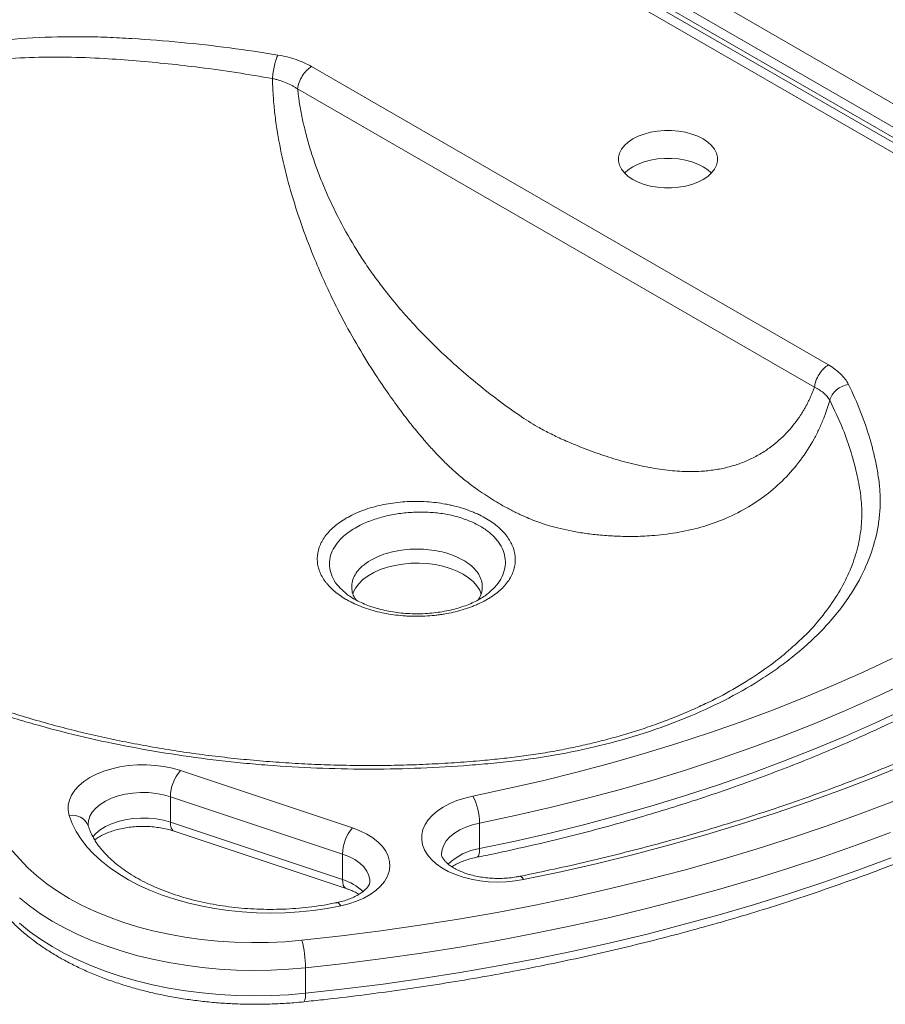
# Model space of a CAD drawing. Header units: millimetres. Extents: x 0 to 415, y 0 to 292.
# Tile 5 of 14: x 83 to 126, y 207 to 257. Entities that reach past the tile are written whole.
import ezdxf

# ---------------------------------------------------------------- set-up
doc = ezdxf.new("R2010")
doc.units = ezdxf.units.MM
doc.layers.add('SLD-0', color=179, linetype='Continuous')

msp = doc.modelspace()

# ---------------------------------------------------------------- linework, layer by layer
at = {"layer": 'SLD-0', "color": 179, "linetype": 'Continuous', "lineweight": 18}
for p, q in [((153.791, 236.763), (91.663, 272.628)), ((90.4, 272.181), (153.015, 236.034)), ((90.027, 271.614), (152.695, 235.437)), ((152.741, 235.673), (90.126, 271.82)), ((152.745, 234.889), (89.428, 271.441)), ((97.221, 254.397), (123.22, 239.388)), ((122.519, 238.265), (96.519, 253.275)), ((114.972, 251.178), (114.619, 251.149)), ((115.329, 251.178), (114.972, 251.178)), ((115.682, 251.149), (115.329, 251.178)), ((113.383, 250.759), (113.149, 250.603)), ((113.653, 250.894), (113.383, 250.759)), ((113.953, 251.005), (113.653, 250.894)), ((114.277, 251.091), (113.953, 251.005)), ((114.619, 251.149), (114.277, 251.091)), ((116.024, 251.091), (115.682, 251.149)), ((116.349, 251.005), (116.024, 251.091)), ((116.649, 250.894), (116.349, 251.005)), ((116.919, 250.759), (116.649, 250.894)), ((117.152, 250.603), (116.919, 250.759)), ((112.808, 250.243), (112.708, 250.045)), ((112.957, 250.43), (112.808, 250.243)), ((113.149, 250.603), (112.957, 250.43)), ((117.345, 250.43), (117.152, 250.603)), ((117.493, 250.243), (117.345, 250.43)), ((117.594, 250.045), (117.493, 250.243)), ((112.708, 250.045), (112.657, 249.841)), ((112.657, 249.841), (112.657, 249.636)), ((114.277, 249.691), (113.953, 249.605)), ((114.619, 249.749), (114.277, 249.691)), ((114.972, 249.778), (114.619, 249.749)), ((115.329, 249.778), (114.972, 249.778)), ((115.682, 249.749), (115.329, 249.778)), ((116.024, 249.691), (115.682, 249.749)), ((116.349, 249.605), (116.024, 249.691)), ((117.644, 249.841), (117.594, 250.045)), ((117.644, 249.636), (117.644, 249.841)), ((112.657, 249.636), (112.708, 249.432)), ((112.708, 249.432), (112.808, 249.234)), ((112.808, 249.234), (112.957, 249.047)), ((113.149, 249.204), (112.964, 249.039)), ((113.383, 249.359), (113.149, 249.204)), ((113.653, 249.494), (113.383, 249.359)), ((113.953, 249.605), (113.653, 249.494)), ((116.649, 249.494), (116.349, 249.605)), ((116.919, 249.359), (116.649, 249.494)), ((117.152, 249.204), (116.919, 249.359)), ((117.337, 249.039), (117.152, 249.204)), ((117.345, 249.047), (117.493, 249.234)), ((117.493, 249.234), (117.594, 249.432)), ((117.594, 249.432), (117.644, 249.636)), ((112.957, 249.047), (113.149, 248.874)), ((113.149, 248.874), (113.383, 248.718)), ((113.383, 248.718), (113.653, 248.583)), ((116.649, 248.583), (116.919, 248.718)), ((116.919, 248.718), (117.152, 248.874)), ((117.152, 248.874), (117.345, 249.047)), ((113.653, 248.583), (113.953, 248.472)), ((113.953, 248.472), (114.277, 248.386)), ((114.277, 248.386), (114.619, 248.328)), ((114.619, 248.328), (114.972, 248.299)), ((114.972, 248.299), (115.329, 248.299)), ((115.329, 248.299), (115.682, 248.328)), ((115.682, 248.328), (116.024, 248.386)), ((116.024, 248.386), (116.349, 248.472)), ((116.349, 248.472), (116.649, 248.583)), ((101.807, 229.369), (101.411, 229.303)), ((102.215, 229.406), (101.807, 229.369)), ((102.627, 229.414), (102.215, 229.406)), ((103.038, 229.392), (102.627, 229.414)), ((103.441, 229.34), (103.038, 229.392)), ((100.351, 228.941), (100.059, 228.772)), ((100.677, 229.087), (100.351, 228.941)), ((101.032, 229.208), (100.677, 229.087)), ((101.411, 229.303), (101.032, 229.208)), ((103.829, 229.259), (103.441, 229.34)), ((104.196, 229.151), (103.829, 229.259)), ((104.538, 229.017), (104.196, 229.151)), ((104.847, 228.859), (104.538, 229.017)), ((99.596, 228.379), (99.432, 228.161)), ((99.806, 228.584), (99.596, 228.379)), ((100.059, 228.772), (99.806, 228.584)), ((105.12, 228.681), (104.847, 228.859)), ((105.352, 228.484), (105.12, 228.681)), ((105.539, 228.271), (105.352, 228.484)), ((99.317, 227.932), (99.29, 227.854)), ((99.432, 228.161), (99.317, 227.932)), ((105.679, 228.047), (105.539, 228.271)), ((105.758, 227.854), (105.679, 228.047)), ((124.966, 223.933), (126.42, 224.617)), ((123.479, 223.273), (124.966, 223.933)), ((121.962, 222.637), (123.479, 223.273)), ((127.062, 223.358), (125.586, 222.664)), ((120.414, 222.025), (121.962, 222.637)), ((125.586, 222.664), (124.078, 221.994)), ((118.838, 221.439), (120.414, 222.025)), ((124.078, 221.994), (122.538, 221.349)), ((125.586, 221.381), (127.062, 222.075)), ((117.234, 220.878), (118.838, 221.439)), ((122.538, 221.349), (120.967, 220.728)), ((124.078, 220.711), (125.586, 221.381)), ((115.603, 220.343), (117.234, 220.878)), ((120.967, 220.728), (119.368, 220.133)), ((122.538, 220.066), (124.078, 220.711)), ((113.948, 219.834), (115.603, 220.343)), ((119.368, 220.133), (117.74, 219.563)), ((120.967, 219.445), (122.538, 220.066)), ((112.269, 219.352), (113.948, 219.834)), ((117.74, 219.563), (116.086, 219.02)), ((86.768, 218.948), (87.164, 219.07)), ((87.164, 219.07), (87.582, 219.164)), ((87.582, 219.164), (88.017, 219.229)), ((88.017, 219.229), (88.461, 219.263)), ((88.461, 219.263), (88.91, 219.267)), ((88.91, 219.267), (89.357, 219.239)), ((89.357, 219.239), (89.794, 219.181)), ((89.794, 219.181), (90.217, 219.094)), ((90.217, 219.094), (90.618, 218.978)), ((90.618, 218.978), (99.278, 216.091)), ((110.567, 218.897), (112.269, 219.352)), ((116.086, 219.02), (114.406, 218.504)), ((119.368, 218.85), (120.967, 219.445)), ((127.217, 219.332), (125.59, 218.67)), ((85.769, 218.432), (86.066, 218.626)), ((86.066, 218.626), (86.4, 218.799)), ((86.4, 218.799), (86.768, 218.948)), ((107.101, 218.069), (108.844, 218.469)), ((108.844, 218.469), (110.567, 218.897)), ((114.406, 218.504), (112.702, 218.015)), ((117.74, 218.28), (119.368, 218.85)), ((125.59, 218.67), (123.934, 218.033)), ((85.147, 217.746), (85.307, 217.989)), ((85.307, 217.989), (85.515, 218.218)), ((85.515, 218.218), (85.769, 218.432)), ((105.34, 217.698), (107.101, 218.069)), ((112.702, 218.015), (110.975, 217.553)), ((116.086, 217.737), (117.74, 218.28)), ((123.934, 218.033), (122.249, 217.421)), ((84.983, 217.238), (85.039, 217.495)), ((85.039, 217.495), (85.147, 217.746)), ((98.778, 214.775), (90.118, 217.661)), ((90.118, 216.378), (90.118, 217.661)), ((104.172, 217.319), (104.535, 217.471)), ((104.535, 217.471), (104.926, 217.598)), ((104.926, 217.598), (105.34, 217.698)), ((110.975, 217.553), (109.226, 217.119)), ((114.406, 217.221), (116.086, 217.737)), ((84.981, 216.979), (84.983, 217.238)), ((85.032, 216.721), (84.981, 216.979)), ((103.549, 216.948), (103.841, 217.144)), ((103.841, 217.144), (104.172, 217.319)), ((109.226, 217.119), (107.458, 216.713)), ((112.702, 216.732), (114.406, 217.221)), ((122.249, 217.421), (120.537, 216.835)), ((124.824, 216.794), (126.515, 217.437)), ((85.181, 216.316), (85.032, 216.721)), ((102.933, 216.261), (103.091, 216.503)), ((103.091, 216.503), (103.298, 216.733)), ((103.298, 216.733), (103.549, 216.948)), ((107.458, 216.713), (105.67, 216.336)), ((110.975, 216.27), (112.702, 216.732)), ((120.537, 216.835), (118.799, 216.276)), ((123.105, 216.177), (124.824, 216.794)), ((85.379, 215.917), (85.181, 216.316)), ((90.118, 216.378), (98.778, 213.492)), ((99.278, 216.091), (99.653, 215.949)), ((102.766, 215.753), (102.824, 216.01)), ((102.824, 216.01), (102.933, 216.261)), ((105.67, 215.053), (105.67, 216.336)), ((109.226, 215.836), (110.975, 216.27)), ((118.799, 216.276), (117.036, 215.744)), ((121.359, 215.587), (123.105, 216.177)), ((85.624, 215.527), (85.379, 215.917)), ((85.916, 215.148), (85.624, 215.527)), ((90.302, 215.93), (98.962, 213.043)), ((99.653, 215.949), (99.995, 215.781)), ((99.995, 215.781), (100.301, 215.591)), ((100.301, 215.591), (100.565, 215.382)), ((102.761, 215.494), (102.766, 215.753)), ((102.807, 215.236), (102.761, 215.494)), ((107.458, 215.43), (109.226, 215.836)), ((117.036, 215.744), (115.249, 215.238)), ((119.586, 215.022), (121.359, 215.587)), ((126.338, 215.857), (124.66, 215.235)), ((81.674, 215.47), (82.536, 214.521)), ((86.253, 214.782), (85.916, 215.148)), ((100.565, 215.382), (100.784, 215.156)), ((100.784, 215.156), (100.955, 214.916)), ((102.905, 214.984), (102.807, 215.236)), ((105.67, 215.053), (107.458, 215.43)), ((115.249, 215.238), (113.439, 214.76)), ((117.789, 214.485), (119.586, 215.022)), ((124.66, 215.235), (122.956, 214.637)), ((82.536, 214.521), (82.945, 214.091)), ((86.633, 214.43), (86.253, 214.782)), ((98.778, 213.492), (98.778, 214.775)), ((100.955, 214.916), (101.075, 214.667)), ((101.075, 214.667), (101.143, 214.41)), ((103.053, 214.739), (102.905, 214.984)), ((103.25, 214.507), (103.053, 214.739)), ((103.492, 214.288), (103.25, 214.507)), ((113.439, 214.76), (111.608, 214.31)), ((122.956, 214.637), (121.225, 214.064)), ((124.702, 213.967), (126.382, 214.591)), ((82.945, 214.091), (83.4, 213.677)), ((87.056, 214.094), (86.633, 214.43)), ((87.517, 213.777), (87.056, 214.094)), ((101.158, 214.151), (101.119, 213.893)), ((101.143, 214.41), (101.158, 214.151)), ((103.776, 214.088), (103.492, 214.288)), ((104.098, 213.908), (103.776, 214.088)), ((111.608, 214.31), (109.757, 213.888)), ((115.968, 213.975), (117.789, 214.485)), ((121.225, 214.064), (119.47, 213.517)), ((83.4, 213.677), (83.9, 213.28)), ((88.016, 213.478), (87.517, 213.777)), ((101.027, 213.64), (100.883, 213.394)), ((101.119, 213.893), (101.027, 213.64)), ((104.454, 213.751), (104.098, 213.908)), ((104.84, 213.619), (104.454, 213.751)), ((105.25, 213.513), (104.84, 213.619)), ((105.678, 213.436), (105.25, 213.513)), ((109.757, 213.888), (107.888, 213.494)), ((114.124, 213.493), (115.968, 213.975)), ((119.47, 213.517), (117.691, 212.996)), ((122.995, 213.367), (124.702, 213.967)), ((83.9, 213.28), (84.443, 212.903)), ((88.55, 213.201), (88.016, 213.478)), ((89.116, 212.945), (88.55, 213.201)), ((100.69, 213.16), (100.45, 212.941)), ((100.883, 213.394), (100.69, 213.16)), ((106.118, 213.388), (105.678, 213.436)), ((106.566, 213.369), (106.118, 213.388)), ((107.014, 213.381), (106.566, 213.369)), ((107.457, 213.423), (107.014, 213.381)), ((107.888, 213.494), (107.457, 213.423)), ((110.375, 212.612), (112.259, 213.038)), ((112.259, 213.038), (114.124, 213.493)), ((121.262, 212.793), (122.995, 213.367)), ((83.031, 212.169), (82.524, 212.577)), ((84.443, 212.903), (85.026, 212.546)), ((85.026, 212.546), (85.648, 212.212)), ((89.712, 212.713), (89.116, 212.945)), ((90.334, 212.506), (89.712, 212.713)), ((99.843, 212.561), (99.485, 212.404)), ((100.166, 212.741), (99.843, 212.561)), ((100.45, 212.941), (100.166, 212.741)), ((108.472, 212.214), (110.375, 212.612)), ((117.691, 212.996), (115.89, 212.501)), ((119.505, 212.245), (121.262, 212.793)), ((83.58, 211.779), (83.031, 212.169)), ((85.648, 212.212), (86.306, 211.902)), ((90.979, 212.324), (90.334, 212.506)), ((91.646, 212.169), (90.979, 212.324)), ((92.329, 212.041), (91.646, 212.169)), ((93.026, 211.941), (92.329, 212.041)), ((98.003, 212.042), (97.306, 211.941)), ((98.686, 212.17), (98.003, 212.042)), ((99.098, 212.274), (98.686, 212.17)), ((99.485, 212.404), (99.098, 212.274)), ((106.551, 211.845), (108.472, 212.214)), ((114.068, 212.033), (112.225, 211.591)), ((115.89, 212.501), (114.068, 212.033)), ((117.723, 211.722), (119.505, 212.245)), ((84.169, 211.409), (83.58, 211.779)), ((86.306, 211.902), (86.996, 211.616)), ((86.996, 211.616), (87.717, 211.356)), ((93.734, 211.869), (93.026, 211.941)), ((94.448, 211.825), (93.734, 211.869)), ((95.166, 211.811), (94.448, 211.825)), ((95.884, 211.826), (95.166, 211.811)), ((96.598, 211.869), (95.884, 211.826)), ((97.306, 211.941), (96.598, 211.869)), ((104.615, 211.505), (106.551, 211.845)), ((112.225, 211.591), (110.364, 211.177)), ((115.92, 211.226), (117.723, 211.722)), ((82.524, 211.294), (83.031, 210.886)), ((84.795, 211.061), (84.169, 211.409)), ((85.458, 210.735), (84.795, 211.061)), ((87.717, 211.356), (88.465, 211.124)), ((88.465, 211.124), (89.238, 210.919)), ((100.699, 210.914), (102.663, 211.195)), ((102.663, 211.195), (104.615, 211.505)), ((110.364, 211.177), (108.486, 210.79)), ((114.095, 210.756), (115.92, 211.226)), ((83.031, 210.886), (83.58, 210.496)), ((86.153, 210.433), (85.458, 210.735)), ((89.238, 210.919), (90.031, 210.744)), ((90.031, 210.744), (90.842, 210.598)), ((90.842, 210.598), (91.668, 210.482)), ((96.735, 210.441), (98.722, 210.662)), ((98.722, 210.662), (100.699, 210.914)), ((108.486, 210.79), (106.59, 210.43)), ((112.25, 210.314), (114.095, 210.756)), ((83.58, 210.496), (84.169, 210.126)), ((84.169, 210.126), (84.795, 209.778)), ((86.879, 210.156), (86.153, 210.433)), ((87.633, 209.906), (86.879, 210.156)), ((91.668, 210.482), (92.505, 210.397)), ((92.505, 210.397), (93.349, 210.343)), ((93.349, 210.343), (94.198, 210.321)), ((94.198, 210.321), (95.047, 210.329)), ((95.047, 210.329), (95.894, 210.369)), ((95.894, 210.369), (96.735, 210.441)), ((104.68, 210.099), (102.756, 209.796)), ((106.59, 210.43), (104.68, 210.099)), ((110.386, 209.898), (112.25, 210.314)), ((84.795, 209.778), (85.458, 209.452)), ((88.412, 209.682), (87.633, 209.906)), ((89.213, 209.486), (88.412, 209.682)), ((102.756, 209.796), (100.819, 209.52)), ((108.504, 209.51), (110.386, 209.898)), ((85.458, 209.452), (86.153, 209.15)), ((86.153, 209.15), (86.879, 208.873)), ((90.033, 209.318), (89.213, 209.486)), ((90.87, 209.18), (90.033, 209.318)), ((91.719, 209.071), (90.87, 209.18)), ((92.579, 208.992), (91.719, 209.071)), ((96.912, 209.056), (96.051, 208.982)), ((98.87, 209.274), (96.912, 209.056)), ((96.912, 207.773), (96.912, 209.056)), ((100.819, 209.52), (98.87, 209.274)), ((104.693, 208.818), (106.606, 209.15)), ((106.606, 209.15), (108.504, 209.51)), ((86.879, 208.873), (87.633, 208.623)), ((87.633, 208.623), (88.412, 208.399)), ((93.445, 208.944), (92.579, 208.992)), ((94.314, 208.926), (93.445, 208.944)), ((95.184, 208.939), (94.314, 208.926)), ((96.051, 208.982), (95.184, 208.939)), ((102.765, 208.514), (104.693, 208.818)), ((88.412, 208.399), (89.213, 208.203)), ((89.213, 208.203), (90.033, 208.035)), ((98.874, 207.991), (100.825, 208.238)), ((100.825, 208.238), (102.765, 208.514)), ((90.033, 208.035), (90.87, 207.897)), ((90.87, 207.897), (91.719, 207.788)), ((91.719, 207.788), (92.579, 207.709)), ((92.579, 207.709), (93.445, 207.661)), ((93.445, 207.661), (94.314, 207.643)), ((94.314, 207.643), (95.184, 207.656)), ((95.184, 207.656), (96.051, 207.699)), ((96.051, 207.699), (96.912, 207.773)), ((96.912, 207.773), (98.874, 207.991))]:
    msp.add_line(p, q, dxfattribs=at)
at = {"layer": 'SLD-0', "color": 8, "linetype": 'Continuous', "lineweight": 18}
for p, q in [((87.154, 217.587), (86.85, 217.445)), ((87.489, 217.703), (87.154, 217.587)), ((87.85, 217.791), (87.489, 217.703)), ((88.228, 217.848), (87.85, 217.791)), ((88.617, 217.874), (88.228, 217.848)), ((89.008, 217.867), (88.617, 217.874)), ((89.394, 217.829), (89.008, 217.867)), ((89.766, 217.76), (89.394, 217.829)), ((90.118, 217.661), (89.766, 217.76)), ((86.361, 217.093), (86.186, 216.891)), ((86.584, 217.279), (86.361, 217.093)), ((86.85, 217.445), (86.584, 217.279)), ((86.062, 216.677), (85.992, 216.455)), ((86.186, 216.891), (86.062, 216.677)), ((87.489, 216.42), (87.85, 216.507)), ((87.85, 216.507), (88.228, 216.565)), ((88.228, 216.565), (88.617, 216.59)), ((88.617, 216.59), (89.008, 216.584)), ((89.008, 216.584), (89.394, 216.546)), ((89.394, 216.546), (89.766, 216.477)), ((85.992, 216.455), (85.975, 216.277)), ((86.361, 215.81), (86.584, 215.996)), ((86.584, 215.996), (86.85, 216.162)), ((86.85, 216.162), (87.154, 216.304)), ((87.154, 216.304), (87.489, 216.42)), ((89.766, 216.477), (90.118, 216.378)), ((90.118, 216.378), (90.128, 216.229)), ((90.128, 216.229), (90.156, 216.104)), ((90.156, 216.104), (90.202, 216.009)), ((90.202, 216.009), (90.264, 215.947)), ((104.674, 215.99), (104.406, 215.826)), ((104.978, 216.131), (104.674, 215.99)), ((105.312, 216.247), (104.978, 216.131)), ((105.67, 216.336), (105.312, 216.247)), ((86.213, 215.645), (86.361, 215.81)), ((90.264, 215.947), (90.302, 215.93)), ((104.18, 215.643), (103.999, 215.444)), ((104.406, 215.826), (104.18, 215.643)), ((103.785, 215.012), (103.757, 214.787)), ((103.866, 215.232), (103.785, 215.012)), ((103.999, 215.444), (103.866, 215.232)), ((105.664, 214.904), (105.67, 215.053)), ((99.102, 214.648), (98.778, 214.775)), ((99.392, 214.497), (99.102, 214.648)), ((103.757, 214.787), (103.757, 214.777)), ((105.538, 214.618), (105.573, 214.635)), ((105.573, 214.635), (105.615, 214.691)), ((105.615, 214.691), (105.645, 214.782)), ((105.645, 214.782), (105.664, 214.904)), ((99.642, 214.323), (99.392, 214.497)), ((99.847, 214.131), (99.642, 214.323)), ((100.003, 213.923), (99.847, 214.131)), ((100.106, 213.706), (100.003, 213.923)), ((100.155, 213.481), (100.106, 213.706)), ((107.69, 213.658), (107.704, 213.659)), ((107.704, 213.659), (107.761, 213.64)), ((107.761, 213.64), (107.823, 213.585)), ((107.823, 213.585), (107.888, 213.494)), ((98.778, 213.492), (98.788, 213.342)), ((98.788, 213.342), (98.816, 213.217)), ((98.816, 213.217), (98.863, 213.122)), ((98.863, 213.122), (98.925, 213.061)), ((98.925, 213.061), (98.961, 213.043)), ((100.159, 213.395), (100.155, 213.481)), ((98.48, 212.332), (98.496, 212.334)), ((98.496, 212.334), (98.555, 212.316)), ((98.555, 212.316), (98.619, 212.261)), ((98.619, 212.261), (98.686, 212.17))]:
    msp.add_line(p, q, dxfattribs=at)
at = {"layer": 'SLD-0', "color": 179, "linetype": 'Continuous', "lineweight": 18}
for centre, radius, start, end in [((92.192, 217.627), 2.074, 139.3605, 179.0461), ((102.644, 216.323), 3.026, 0.255, 27.0193), ((100.852, 214.74), 2.074, 139.3605, 179.0461), ((91.388, 209.054), 5.524, 0.0163, 14.5348)]:
    msp.add_arc(centre, radius, start, end, dxfattribs=at)
at = {"layer": 'SLD-0', "color": 8, "linetype": 'Continuous', "lineweight": 18}
for centre, radius, start, end in [((85.182, 215.86), 0.874, 22.7473, 99.8843), ((106.106, 212.188), 2.898, 98.6534, 134.0103), ((98.047, 211.061), 2.538, 46.1328, 73.2586), ((96.281, 207.662), 0.641, 330.4655, 9.9436)]:
    msp.add_arc(centre, radius, start, end, dxfattribs=at)
at = {"layer": 'SLD-0', "color": 179, "linetype": 'Continuous', "lineweight": 18}
for points, knots in [([(89.157, 271.587), (88.86, 271.503), (87.998, 271.258), (86.588, 270.835), (84.934, 270.31), (83.303, 269.762), (81.694, 269.192), (80.109, 268.599), (78.548, 267.984), (77.014, 267.348), (75.505, 266.69), (74.025, 266.011), (72.572, 265.311), (71.149, 264.592), (69.755, 263.852), (68.392, 263.093), (67.061, 262.314), (65.762, 261.517), (64.496, 260.702), (63.263, 259.869), (62.066, 259.019), (60.903, 258.152), (59.777, 257.269), (58.687, 256.37), (57.634, 255.455), (56.62, 254.526), (55.644, 253.582), (54.707, 252.625), (53.809, 251.655), (52.952, 250.672), (52.136, 249.677), (51.361, 248.67), (50.628, 247.653), (49.938, 246.626), (49.289, 245.589), (48.684, 244.544), (48.122, 243.49), (47.604, 242.429), (47.13, 241.361), (46.701, 240.286), (46.369, 239.361), (46.188, 238.794), (46.123, 238.588)], [0, 0, 0, 0, 0.013485, 0.039084, 0.064685, 0.090287, 0.115892, 0.141499, 0.167109, 0.19272, 0.218334, 0.24395, 0.269568, 0.295188, 0.320809, 0.346433, 0.372058, 0.397684, 0.423311, 0.448938, 0.474565, 0.500192, 0.525817, 0.55144, 0.57706, 0.602676, 0.628286, 0.653891, 0.679488, 0.705075, 0.730653, 0.756219, 0.781771, 0.807308, 0.832828, 0.858331, 0.883814, 0.909277, 0.934719, 0.96014, 0.985538, 1, 1, 1, 1]), ([(124.227, 238.409), (124.684, 237.491), (125.047, 236.565), (125.453, 235.163), (125.564, 234.694), (125.674, 234.105), (125.695, 233.987), (125.733, 233.751), (125.751, 233.633), (125.796, 233.278), (125.815, 233.04), (125.826, 232.682), (125.827, 232.562), (125.824, 232.322), (125.819, 232.202), (125.797, 231.843), (125.77, 231.605), (125.66, 230.894), (125.542, 230.425), (125.223, 229.496), (125.021, 229.036), (124.654, 228.354), (124.521, 228.127), (124.232, 227.677), (124.078, 227.455), (123.587, 226.798), (123.221, 226.373), (122.415, 225.549), (121.974, 225.149), (121.256, 224.568), (121.007, 224.378), (120.62, 224.097), (120.488, 224.005), (120.22, 223.821), (120.084, 223.731), (119.396, 223.284), (118.816, 222.947), (117.601, 222.311), (116.965, 222.012), (115.968, 221.592), (115.628, 221.458), (115.108, 221.263), (114.933, 221.199), (114.578, 221.074), (114.399, 221.012), (113.5, 220.714), (112.764, 220.499), (111.261, 220.118), (110.493, 219.951), (108.927, 219.664), (108.128, 219.545), (107.108, 219.426), (106.904, 219.404), (106.496, 219.363), (105.883, 219.304), (105.27, 219.254), (103.226, 219.106), (101.588, 219.049), (98.307, 219.057), (96.663, 219.122), (94.604, 219.282), (94.194, 219.317), (93.379, 219.396), (92.973, 219.44), (91.761, 219.58), (90.962, 219.689), (88.586, 220.059), (87.033, 220.363), (84.75, 220.909), (83.998, 221.105), (83.067, 221.37), (82.881, 221.423), (82.512, 221.533), (81.961, 221.699), (81.42, 221.872), (79.634, 222.466), (78.27, 222.991), (75.665, 224.139), (74.425, 224.762), (73.102, 225.52), (72.956, 225.605), (72.666, 225.777), (72.523, 225.863), (72.096, 226.124), (71.817, 226.301), (70.997, 226.836), (70.473, 227.202), (68.966, 228.326), (68.048, 229.11), (66.804, 230.337), (66.411, 230.755), (65.855, 231.395), (65.675, 231.61), (65.327, 232.046), (65.16, 232.265), (64.356, 233.364), (63.817, 234.26), (62.943, 236.083), (62.607, 237.011), (62.317, 238.19), (62.266, 238.427), (62.176, 238.903), (62.138, 239.142), (62.043, 239.857), (62.008, 240.333), (61.98, 241.756), (62.067, 242.7), (62.307, 243.874), (62.389, 244.226), (62.486, 244.577), (62.553, 244.811), (62.589, 244.928), (62.703, 245.278), (62.79, 245.511), (62.938, 245.86), (62.99, 245.976), (63.1, 246.208), (63.158, 246.324), (63.461, 246.901), (63.745, 247.351), (64.392, 248.228), (64.756, 248.655), (65.563, 249.487), (66.007, 249.892), (66.613, 250.384), (66.737, 250.481), (66.988, 250.673), (67.115, 250.768), (67.504, 251.049), (67.771, 251.232), (68.595, 251.767), (69.175, 252.105), (70.398, 252.745), (71.041, 253.047), (71.884, 253.401), (72.055, 253.471), (72.399, 253.608), (72.573, 253.674), (73.096, 253.87), (73.45, 253.995), (74.527, 254.352), (75.263, 254.567), (76.773, 254.951), (77.547, 255.12), (78.539, 255.303), (78.738, 255.338), (79.14, 255.405), (79.341, 255.437), (79.946, 255.528), (80.351, 255.582), (81.568, 255.725), (82.384, 255.796), (84.026, 255.886), (84.852, 255.906), (85.89, 255.899), (86.098, 255.895), (86.515, 255.886), (86.723, 255.879), (87.141, 255.863), (87.349, 255.853), (87.764, 255.831), (87.972, 255.819), (89.008, 255.756), (89.832, 255.692), (92.293, 255.457), (93.917, 255.245), (95.524, 254.978)], [0, 0, 0, 0, 0.03125, 0.03125, 0.046875, 0.046875, 0.050781, 0.050781, 0.054688, 0.054688, 0.0625, 0.0625, 0.066406, 0.066406, 0.070312, 0.070312, 0.078125, 0.078125, 0.09375, 0.09375, 0.109375, 0.109375, 0.117188, 0.117188, 0.125, 0.125, 0.140625, 0.140625, 0.15625, 0.15625, 0.164063, 0.164063, 0.167969, 0.167969, 0.171875, 0.171875, 0.1875, 0.1875, 0.203125, 0.203125, 0.210938, 0.210938, 0.214844, 0.214844, 0.21875, 0.21875, 0.234375, 0.234375, 0.25, 0.25, 0.265625, 0.265625, 0.269531, 0.269531, 0.273438, 0.28125, 0.28125, 0.3125, 0.3125, 0.34375, 0.34375, 0.351563, 0.351563, 0.359375, 0.359375, 0.375, 0.375, 0.40625, 0.40625, 0.421875, 0.421875, 0.425781, 0.425781, 0.429687, 0.4375, 0.4375, 0.46875, 0.46875, 0.5, 0.5, 0.503906, 0.503906, 0.507812, 0.507812, 0.515625, 0.515625, 0.53125, 0.53125, 0.5625, 0.5625, 0.578125, 0.578125, 0.585937, 0.585937, 0.59375, 0.59375, 0.625, 0.625, 0.65625, 0.65625, 0.664062, 0.664062, 0.671875, 0.671875, 0.6875, 0.6875, 0.71875, 0.71875, 0.726562, 0.730469, 0.730469, 0.734375, 0.734375, 0.742187, 0.742187, 0.746094, 0.746094, 0.75, 0.75, 0.765625, 0.765625, 0.78125, 0.78125, 0.796875, 0.796875, 0.800781, 0.800781, 0.804687, 0.804687, 0.8125, 0.8125, 0.828125, 0.828125, 0.84375, 0.84375, 0.847656, 0.847656, 0.851562, 0.851562, 0.859375, 0.859375, 0.875, 0.875, 0.890625, 0.890625, 0.894531, 0.894531, 0.898437, 0.898437, 0.90625, 0.90625, 0.921875, 0.921875, 0.9375, 0.9375, 0.941406, 0.941406, 0.945312, 0.945312, 0.949219, 0.949219, 0.953125, 0.953125, 0.96875, 0.96875, 1, 1, 1, 1]), ([(95.524, 254.978), (95.492, 254.916), (95.461, 254.837), (95.402, 254.657), (95.375, 254.556), (95.326, 254.342), (95.305, 254.23), (95.272, 254.007), (95.26, 253.896), (95.254, 253.792)], [0, 0, 0, 0, 0.25, 0.25, 0.5, 0.5, 0.75, 0.75, 1, 1, 1, 1]), ([(95.524, 254.978), (95.684, 254.952), (95.841, 254.919), (96.146, 254.843), (96.295, 254.799), (96.581, 254.7), (96.718, 254.646), (96.979, 254.528), (97.103, 254.465), (97.221, 254.397)], [0, 0, 0, 0, 0.25, 0.25, 0.5, 0.5, 0.75, 0.75, 1, 1, 1, 1]), ([(96.519, 253.275), (96.53, 253.378), (96.556, 253.489), (96.635, 253.709), (96.689, 253.819), (96.816, 254.024), (96.891, 254.118), (97.05, 254.28), (97.136, 254.348), (97.221, 254.397)], [0, 0, 0, 0, 0.25, 0.25, 0.5, 0.5, 0.75, 0.75, 1, 1, 1, 1]), ([(96.519, 253.275), (96.498, 253.29), (96.475, 253.304), (96.43, 253.333), (96.362, 253.376), (96.291, 253.417), (96.146, 253.495), (96.044, 253.543), (95.83, 253.631), (95.72, 253.67), (95.548, 253.721), (95.461, 253.745), (95.373, 253.766), (95.314, 253.78), (95.283, 253.786), (95.254, 253.792)], [0, 0, 0, 0, 0.0625, 0.0625, 0.125, 0.25, 0.25, 0.5, 0.5, 0.75, 0.75, 0.875, 0.9375, 0.9375, 1, 1, 1, 1]), ([(123.288, 237.609), (123.278, 237.574), (123.258, 237.505), (123.227, 237.402), (123.195, 237.3), (123.162, 237.198), (123.117, 237.064), (123.07, 236.932), (123.021, 236.801), (122.926, 236.556), (122.76, 236.169), (122.393, 235.443), (121.831, 234.569), (121.018, 233.63), (120.099, 232.825), (119.075, 232.144), (117.977, 231.603), (116.793, 231.194), (115.586, 230.929), (114.445, 230.794), (113.438, 230.75), (112.576, 230.763), (111.776, 230.815), (111.04, 230.901), (110.364, 231.012), (109.752, 231.142), (109.222, 231.282), (108.762, 231.43), (108.355, 231.58), (108.005, 231.726), (107.707, 231.861), (107.456, 231.982), (107.21, 232.107), (106.968, 232.238), (106.672, 232.404), (106.318, 232.614), (105.906, 232.878), (105.538, 233.134), (105.211, 233.373), (104.93, 233.591), (104.648, 233.824), (104.289, 234.138), (103.849, 234.557), (103.352, 235.075), (102.855, 235.636), (102.34, 236.256), (101.776, 236.981), (101.16, 237.823), (100.452, 238.858), (99.662, 240.111), (98.941, 241.385), (98.341, 242.558), (97.854, 243.593), (97.314, 244.842), (96.75, 246.298), (96.21, 247.949), (95.771, 249.617), (95.503, 251.01), (95.357, 252.108), (95.301, 252.726), (95.276, 253.138), (95.266, 253.357), (95.258, 253.575), (95.256, 253.72), (95.255, 253.792)], [0, 0, 0, 0, 0.0024755, 0.0049494, 0.0074216, 0.0098923, 0.0123615, 0.0172963, 0.019762, 0.0222267, 0.0359683, 0.0499807, 0.0818893, 0.1143715, 0.146781, 0.1790412, 0.2128803, 0.244318, 0.2775176, 0.3086243, 0.3317873, 0.3530601, 0.3724375, 0.3904192, 0.4068587, 0.421826, 0.4354498, 0.4462586, 0.4566398, 0.4667162, 0.4734623, 0.4800341, 0.4864893, 0.4928822, 0.4992613, 0.5100119, 0.5209121, 0.5322265, 0.5398562, 0.5476321, 0.5556123, 0.563847, 0.578731, 0.5950569, 0.6100848, 0.6265727, 0.6460195, 0.6674151, 0.6907581, 0.7220343, 0.755551, 0.7761549, 0.7978726, 0.820716, 0.8530892, 0.8855801, 0.918191, 0.9502745, 0.9665871, 0.9825063, 0.9868547, 0.9912193, 0.9956009, 1, 1, 1, 1]), ([(96.519, 253.275), (96.523, 253.237), (96.531, 253.161), (96.544, 253.047), (96.559, 252.932), (96.574, 252.816), (96.602, 252.622), (96.646, 252.348), (96.712, 251.992), (96.77, 251.713), (96.815, 251.511), (96.844, 251.389), (96.92, 251.071), (97.057, 250.554), (97.278, 249.839), (97.532, 249.122), (97.931, 248.114), (98.525, 246.83), (99.223, 245.585), (99.828, 244.633), (100.301, 243.945), (100.848, 243.208), (101.477, 242.425), (102.195, 241.603), (102.959, 240.796), (103.767, 240.003), (104.647, 239.202), (105.599, 238.397), (106.62, 237.598), (107.619, 236.874), (108.479, 236.326), (109.206, 235.937), (109.872, 235.623), (110.694, 235.274), (111.64, 234.917), (112.716, 234.573), (113.791, 234.298), (114.854, 234.109), (115.859, 234.016), (116.737, 234.02), (117.496, 234.098), (118.149, 234.228), (118.771, 234.417), (119.361, 234.666), (119.919, 234.974), (120.407, 235.315), (120.829, 235.672), (121.19, 236.033), (121.521, 236.426), (121.756, 236.756), (121.912, 237.002), (122.001, 237.151), (122.086, 237.303), (122.168, 237.457), (122.246, 237.614), (122.32, 237.773), (122.39, 237.934), (122.457, 238.098), (122.498, 238.21), (122.519, 238.265)], [0, 0, 0, 0, 0.002648, 0.005304, 0.007966, 0.010637, 0.013315, 0.021404, 0.029578, 0.037849, 0.040629, 0.043421, 0.046226, 0.062508, 0.078934, 0.095564, 0.112457, 0.149891, 0.187904, 0.206253, 0.224904, 0.243909, 0.268425, 0.293693, 0.319789, 0.346785, 0.374743, 0.406365, 0.438934, 0.472223, 0.50064, 0.518912, 0.539275, 0.561768, 0.594409, 0.626257, 0.66084, 0.693934, 0.725667, 0.756183, 0.778865, 0.801108, 0.823005, 0.844647, 0.866135, 0.887567, 0.904429, 0.921003, 0.937346, 0.953517, 0.958834, 0.964106, 0.969338, 0.974531, 0.979687, 0.98481, 0.989901, 0.994964, 1, 1, 1, 1]), ([(122.519, 238.265), (122.529, 238.369), (122.555, 238.48), (122.634, 238.7), (122.688, 238.81), (122.816, 239.015), (122.89, 239.109), (123.049, 239.271), (123.135, 239.339), (123.22, 239.388)], [0, 0, 0, 0, 0.25, 0.25, 0.5, 0.5, 0.75, 0.75, 1, 1, 1, 1]), ([(123.22, 239.388), (123.338, 239.32), (123.448, 239.248), (123.653, 239.096), (123.747, 239.017), (123.917, 238.852), (123.993, 238.766), (124.125, 238.591), (124.181, 238.501), (124.227, 238.409)], [0, 0, 0, 0, 0.25, 0.25, 0.5, 0.5, 0.75, 0.75, 1, 1, 1, 1]), ([(124.227, 238.409), (124.118, 238.391), (124.01, 238.357), (123.805, 238.261), (123.708, 238.2), (123.539, 238.055), (123.466, 237.973), (123.352, 237.797), (123.311, 237.703), (123.288, 237.609)], [0, 0, 0, 0, 0.25, 0.25, 0.5, 0.5, 0.75, 0.75, 1, 1, 1, 1]), ([(123.288, 237.608), (123.279, 237.625), (123.27, 237.641), (123.25, 237.673), (123.219, 237.721), (123.184, 237.767), (123.108, 237.858), (123.05, 237.917), (122.919, 238.028), (122.847, 238.08), (122.73, 238.154), (122.67, 238.189), (122.606, 238.223), (122.563, 238.244), (122.54, 238.255), (122.518, 238.266)], [0, 0, 0, 0, 0.0625, 0.0625, 0.125, 0.25, 0.25, 0.5, 0.5, 0.75, 0.75, 0.875, 0.9375, 0.9375, 1, 1, 1, 1]), ([(96.838, 207.346), (97.163, 207.381), (98.106, 207.481), (99.66, 207.666), (101.495, 207.91), (103.32, 208.179), (105.133, 208.475), (106.934, 208.795), (108.721, 209.14), (110.493, 209.51), (112.25, 209.905), (113.99, 210.324), (115.712, 210.767), (117.416, 211.234), (119.1, 211.725), (120.763, 212.239), (122.405, 212.776), (124.025, 213.336), (125.621, 213.919), (127.193, 214.523), (128.739, 215.15), (130.259, 215.798), (131.753, 216.468), (133.218, 217.158), (134.655, 217.869), (136.062, 218.599), (137.439, 219.35), (138.785, 220.12), (140.099, 220.908), (141.38, 221.715), (142.628, 222.54), (143.841, 223.382), (145.02, 224.242), (146.544, 225.409), (147.995, 226.609), (149.371, 227.84), (150.365, 228.777), (151.32, 229.728), (152.236, 230.692), (153.11, 231.67), (153.847, 232.537), (154.274, 233.083), (154.44, 233.295)], [0, 0, 0, 0, 0.013108, 0.037986, 0.062865, 0.087746, 0.112627, 0.137509, 0.162393, 0.187278, 0.212165, 0.237053, 0.261943, 0.286835, 0.311728, 0.336624, 0.361521, 0.386421, 0.411323, 0.436226, 0.461132, 0.48604, 0.51095, 0.535863, 0.560777, 0.585693, 0.610611, 0.63553, 0.66045, 0.685372, 0.710294, 0.735216, 0.760138, 0.785059, 0.834895, 0.859808, 0.884716, 0.909619, 0.934515, 0.959403, 0.984282, 1, 1, 1, 1]), ([(98.981, 231.686), (99.098, 231.753), (99.22, 231.817), (99.475, 231.937), (99.608, 231.994), (100.016, 232.15), (100.304, 232.238), (100.759, 232.345), (100.916, 232.377), (101.231, 232.43), (101.39, 232.453), (101.869, 232.505), (102.193, 232.522), (102.851, 232.518), (103.174, 232.496), (103.649, 232.438), (103.806, 232.414), (104.039, 232.371), (104.117, 232.355), (104.27, 232.322), (104.346, 232.305), (104.719, 232.211), (105.003, 232.121), (105.339, 231.988), (105.405, 231.96), (105.536, 231.903), (105.6, 231.874), (105.788, 231.782), (105.907, 231.718), (106.134, 231.584), (106.242, 231.514), (106.446, 231.367), (106.542, 231.291), (106.813, 231.052), (106.964, 230.885), (107.15, 230.623), (107.204, 230.534), (107.276, 230.397), (107.298, 230.351), (107.338, 230.258), (107.356, 230.212), (107.436, 229.978), (107.469, 229.79), (107.47, 229.551), (107.469, 229.503), (107.461, 229.407), (107.455, 229.359), (107.431, 229.216), (107.408, 229.121), (107.313, 228.842), (107.218, 228.66), (107.059, 228.439), (107.025, 228.395), (106.954, 228.309), (106.916, 228.267), (106.799, 228.142), (106.714, 228.062), (106.53, 227.907), (106.431, 227.832), (106.273, 227.724), (106.219, 227.689), (106.107, 227.62), (106.049, 227.586), (105.989, 227.553)], [0, 0, 0, 0, 0.015625, 0.015625, 0.03125, 0.03125, 0.0625, 0.0625, 0.078125, 0.078125, 0.09375, 0.09375, 0.125, 0.125, 0.15625, 0.15625, 0.171875, 0.171875, 0.1796875, 0.1796875, 0.1875, 0.1875, 0.21875, 0.21875, 0.2265625, 0.2265625, 0.234375, 0.234375, 0.25, 0.25, 0.265625, 0.265625, 0.28125, 0.28125, 0.3125, 0.3125, 0.328125, 0.328125, 0.3359375, 0.3359375, 0.34375, 0.34375, 0.375, 0.375, 0.3828125, 0.3828125, 0.390625, 0.390625, 0.40625, 0.40625, 0.4375, 0.4375, 0.4453125, 0.4453125, 0.453125, 0.453125, 0.46875, 0.46875, 0.484375, 0.484375, 0.4921875, 0.4921875, 0.5, 0.5, 0.5, 0.5]), ([(105.989, 227.553), (105.871, 227.487), (105.748, 227.425), (105.555, 227.337), (105.489, 227.309), (105.356, 227.253), (105.287, 227.227), (104.942, 227.098), (104.653, 227.013), (104.199, 226.909), (104.045, 226.879), (103.809, 226.84), (103.729, 226.828), (103.569, 226.806), (103.489, 226.796), (103.088, 226.754), (102.765, 226.738), (102.358, 226.741), (102.276, 226.743), (102.113, 226.749), (102.03, 226.753), (101.786, 226.769), (101.625, 226.784), (101.149, 226.842), (100.839, 226.898), (100.463, 226.991), (100.388, 227.011), (100.24, 227.052), (100.168, 227.074), (99.954, 227.142), (99.815, 227.191), (99.548, 227.297), (99.418, 227.353), (99.231, 227.444), (99.17, 227.475), (99.049, 227.539), (98.99, 227.572), (98.704, 227.741), (98.501, 227.888), (98.234, 228.123), (98.151, 228.205), (98.037, 228.331), (98.001, 228.373), (97.932, 228.459), (97.9, 228.503), (97.748, 228.721), (97.656, 228.901), (97.58, 229.132), (97.566, 229.179), (97.543, 229.273), (97.534, 229.32), (97.511, 229.462), (97.505, 229.556), (97.508, 229.837), (97.541, 230.024), (97.623, 230.257), (97.641, 230.303), (97.682, 230.395), (97.704, 230.441), (97.776, 230.575), (97.831, 230.664), (97.956, 230.837), (98.026, 230.922), (98.181, 231.088), (98.266, 231.17), (98.54, 231.406), (98.748, 231.552), (98.981, 231.686)], [0.5, 0.5, 0.5, 0.5, 0.515625, 0.515625, 0.5234375, 0.5234375, 0.53125, 0.53125, 0.5625, 0.5625, 0.578125, 0.578125, 0.5859375, 0.5859375, 0.59375, 0.59375, 0.625, 0.625, 0.6328125, 0.6328125, 0.640625, 0.640625, 0.65625, 0.65625, 0.6875, 0.6875, 0.6953125, 0.6953125, 0.703125, 0.703125, 0.71875, 0.71875, 0.734375, 0.734375, 0.7421875, 0.7421875, 0.75, 0.75, 0.78125, 0.78125, 0.796875, 0.796875, 0.8046875, 0.8046875, 0.8125, 0.8125, 0.84375, 0.84375, 0.8515625, 0.8515625, 0.859375, 0.859375, 0.875, 0.875, 0.90625, 0.90625, 0.9140625, 0.9140625, 0.921875, 0.921875, 0.9375, 0.9375, 0.953125, 0.953125, 0.96875, 0.96875, 1, 1, 1, 1]), ([(100.201, 229.567), (100.336, 229.637), (100.609, 229.781), (101.09, 229.941), (101.611, 230.057), (102.154, 230.119), (102.713, 230.128), (103.261, 230.083), (103.793, 229.984), (104.284, 229.838), (104.73, 229.643), (105.11, 229.41), (105.419, 229.142), (105.643, 228.849), (105.78, 228.537), (105.827, 228.217), (105.77, 227.899), (105.691, 227.679), (105.607, 227.574), (105.602, 227.567)], [0, 0, 0, 0, 0.061328, 0.124435, 0.185763, 0.248869, 0.310197, 0.373303, 0.434631, 0.497738, 0.559066, 0.622172, 0.6835, 0.746607, 0.807934, 0.871041, 0.932368, 0.995475, 1, 1, 1, 1]), ([(99.46, 227.559), (99.424, 227.611), (99.318, 227.764), (99.242, 228.033), (99.23, 228.354), (99.314, 228.671), (99.491, 228.976), (99.769, 229.286), (100.047, 229.467), (100.201, 229.567)], [0, 0, 0, 0, 0.0779677, 0.2273206, 0.3724637, 0.5218159, 0.666959, 0.8163113, 1, 1, 1, 1]), ([(106.164, 227.948), (106.132, 227.92), (106.03, 227.831), (105.819, 227.687), (105.533, 227.521), (105.216, 227.372), (104.871, 227.239), (104.502, 227.124), (104.108, 227.028), (103.693, 226.952), (103.263, 226.898), (102.825, 226.868), (102.384, 226.863), (101.949, 226.882), (101.523, 226.925), (101.108, 226.992), (100.705, 227.081), (100.32, 227.191), (99.959, 227.32), (99.628, 227.465), (99.334, 227.621), (99.087, 227.778), (98.958, 227.884), (98.898, 227.932)], [0, 0, 0, 0, 0.0228014, 0.0724767, 0.1218533, 0.1709692, 0.2191341, 0.2676014, 0.3168255, 0.3666302, 0.4167906, 0.4670494, 0.5171128, 0.5667918, 0.6157375, 0.6648427, 0.7144421, 0.7643012, 0.8140619, 0.8633453, 0.9118499, 0.9593656, 1, 1, 1, 1]), ([(105.538, 214.618), (105.829, 214.677), (106.674, 214.85), (108.06, 215.155), (109.69, 215.541), (111.303, 215.95), (112.897, 216.384), (114.471, 216.842), (116.025, 217.323), (117.558, 217.827), (119.068, 218.354), (120.554, 218.903), (122.016, 219.475), (123.452, 220.069), (124.862, 220.684), (126.244, 221.32), (127.598, 221.976), (128.923, 222.653), (130.218, 223.35), (131.482, 224.066), (132.714, 224.801), (133.913, 225.555), (135.074, 226.321), (135.817, 226.845), (136.184, 227.104)], [0, 0, 0, 0, 0.024478, 0.070931, 0.117389, 0.163851, 0.210316, 0.256786, 0.30326, 0.349739, 0.396222, 0.44271, 0.489203, 0.535701, 0.582204, 0.628712, 0.675224, 0.721741, 0.768262, 0.814786, 0.861314, 0.907844, 0.954376, 1, 1, 1, 1]), ([(141.024, 227.217), (140.823, 227.074), (140.241, 226.661), (139.249, 225.988), (138.039, 225.205), (136.795, 224.44), (135.519, 223.691), (134.21, 222.961), (132.87, 222.249), (131.5, 221.556), (130.101, 220.882), (128.672, 220.228), (127.216, 219.595), (125.733, 218.982), (124.224, 218.389), (122.689, 217.818), (121.13, 217.269), (119.549, 216.742), (117.409, 216.069), (115.228, 215.442), (113.007, 214.861), (111.324, 214.449), (109.652, 214.068), (108.437, 213.809), (107.791, 213.678), (107.69, 213.658)], [0, 0, 0, 0, 0.023185, 0.067313, 0.111442, 0.155571, 0.199701, 0.243832, 0.287965, 0.3321, 0.376238, 0.42038, 0.464524, 0.508673, 0.552824, 0.59698, 0.64114, 0.685303, 0.72947, 0.817815, 0.861992, 0.906173, 0.950357, 0.99222, 1, 1, 1, 1]), ([(116.982, 222.324), (117.056, 222.356), (117.627, 222.611), (118.604, 223.158), (119.874, 223.957), (120.972, 224.777), (121.578, 225.345), (121.861, 225.612)], [0, 0, 0, 0, 0.036631, 0.285667, 0.537993, 0.783541, 1, 1, 1, 1]), ([(117.006, 222.333), (116.885, 222.274), (116.515, 222.095), (115.865, 221.815), (115.057, 221.492), (114.219, 221.189), (113.356, 220.907), (112.47, 220.646), (111.563, 220.408), (110.637, 220.193), (109.696, 220.002), (108.742, 219.836), (107.778, 219.694), (106.803, 219.58), (105.73, 219.475), (104.56, 219.381), (103.291, 219.305), (102.019, 219.255), (100.742, 219.231), (99.46, 219.232), (98.174, 219.258), (96.884, 219.311), (95.588, 219.389), (94.292, 219.493), (93.005, 219.622), (91.732, 219.776), (90.477, 219.954), (89.237, 220.157), (88.011, 220.384), (86.799, 220.636), (85.602, 220.911), (84.42, 221.211), (83.254, 221.536), (82.106, 221.882), (80.983, 222.252), (80.09, 222.565), (79.581, 222.762), (79.428, 222.821)], [0, 0, 0, 0, 0.0119663, 0.0365613, 0.061266, 0.0860622, 0.1109298, 0.135847, 0.1607917, 0.1857387, 0.2106636, 0.2355477, 0.260375, 0.2851537, 0.3099961, 0.341807, 0.3735835, 0.4053781, 0.4372206, 0.4691542, 0.5012221, 0.5334667, 0.5659298, 0.5986453, 0.6313712, 0.6637106, 0.695939, 0.7280957, 0.7602203, 0.7923524, 0.8245214, 0.8567641, 0.8891201, 0.9215704, 0.9539436, 0.9861258, 1, 1, 1, 1]), ([(85.989, 216.196), (85.986, 216.207), (85.977, 216.238), (85.977, 216.263), (85.977, 216.279)], [0, 0, 0, 0, 0.334354, 1, 1, 1, 1]), ([(98.48, 212.332), (98.374, 212.311), (98.067, 212.248), (97.545, 212.162), (96.913, 212.082), (96.271, 212.027), (95.625, 211.997), (94.975, 211.991), (94.327, 212.011), (93.683, 212.056), (93.046, 212.125), (92.42, 212.219), (91.808, 212.336), (91.213, 212.476), (90.638, 212.638), (90.086, 212.82), (89.56, 213.022), (89.063, 213.242), (88.596, 213.479), (88.162, 213.73), (87.763, 213.994), (87.4, 214.27), (87.075, 214.554), (86.788, 214.845), (86.54, 215.142), (86.331, 215.442), (86.162, 215.746), (86.053, 215.997), (86.004, 216.147), (85.989, 216.196)], [0, 0, 0, 0, 0.020105, 0.05865, 0.097235, 0.135853, 0.174495, 0.213151, 0.251808, 0.290456, 0.329081, 0.367675, 0.406226, 0.444724, 0.48316, 0.521524, 0.559809, 0.598011, 0.636128, 0.674166, 0.712137, 0.750068, 0.787995, 0.825972, 0.86409, 0.902482, 0.941331, 0.980873, 1, 1, 1, 1]), ([(86.313, 215.488), (86.316, 215.491), (86.366, 215.535), (86.497, 215.622), (86.708, 215.743), (86.958, 215.855), (87.237, 215.955), (87.544, 216.039), (87.872, 216.104), (88.217, 216.148), (88.571, 216.171), (88.929, 216.17), (89.284, 216.146), (89.629, 216.099), (89.952, 216.033), (90.172, 215.972), (90.283, 215.936), (90.302, 215.93)], [0, 0, 0, 0, 0.005885, 0.078962, 0.152173, 0.225972, 0.300559, 0.375939, 0.452013, 0.528633, 0.60563, 0.682826, 0.760037, 0.837024, 0.913609, 0.985305, 1, 1, 1, 1]), ([(107.69, 213.658), (107.632, 213.647), (107.461, 213.614), (107.167, 213.576), (106.807, 213.552), (106.443, 213.551), (106.082, 213.574), (105.73, 213.619), (105.393, 213.685), (105.078, 213.771), (104.789, 213.873), (104.532, 213.988), (104.31, 214.112), (104.127, 214.239), (103.984, 214.365), (103.879, 214.483), (103.81, 214.587), (103.772, 214.675), (103.757, 214.734), (103.759, 214.767), (103.759, 214.779)], [0, 0, 0, 0, 0.030263, 0.089106, 0.14818, 0.207406, 0.266654, 0.325749, 0.38456, 0.442961, 0.500836, 0.558095, 0.614699, 0.670703, 0.726337, 0.78204, 0.838537, 0.897422, 0.961908, 1, 1, 1, 1]), ([(104.281, 214.137), (104.298, 214.149), (104.376, 214.204), (104.553, 214.297), (104.808, 214.41), (105.097, 214.51), (105.345, 214.577), (105.496, 214.609), (105.538, 214.618)], [0, 0, 0, 0, 0.059702, 0.271125, 0.484263, 0.699592, 0.917085, 1, 1, 1, 1]), ([(100.157, 213.395), (100.158, 213.386), (100.159, 213.358), (100.147, 213.308), (100.113, 213.225), (100.049, 213.125), (99.947, 213.009), (99.804, 212.884), (99.623, 212.759), (99.405, 212.639), (99.153, 212.527), (98.871, 212.429), (98.641, 212.367), (98.507, 212.338), (98.48, 212.332)], [0, 0, 0, 0, 0.04763, 0.155829, 0.251074, 0.339469, 0.43318, 0.523451, 0.612918, 0.702598, 0.793034, 0.884443, 0.976816, 1, 1, 1, 1]), ([(98.962, 213.043), (99.011, 213.026), (99.155, 212.976), (99.368, 212.883), (99.532, 212.801), (99.598, 212.756), (99.603, 212.753)], [0, 0, 0, 0, 0.201893, 0.588272, 0.970422, 1, 1, 1, 1]), ([(81.785, 211.762), (81.856, 211.683), (82.057, 211.459), (82.42, 211.102), (82.883, 210.698), (83.384, 210.311), (83.92, 209.943), (84.49, 209.595), (85.091, 209.268), (85.722, 208.962), (86.379, 208.679), (87.061, 208.42), (87.765, 208.185), (88.489, 207.974), (89.232, 207.788), (89.99, 207.628), (90.762, 207.494), (91.544, 207.386), (92.336, 207.304), (93.133, 207.248), (93.934, 207.22), (94.737, 207.218), (95.538, 207.244), (96.239, 207.288), (96.67, 207.33), (96.838, 207.346)], [0, 0, 0, 0, 0.024321, 0.069145, 0.114102, 0.159224, 0.204454, 0.249745, 0.295059, 0.340364, 0.385643, 0.430886, 0.47609, 0.521253, 0.566377, 0.611463, 0.656518, 0.701544, 0.746549, 0.791538, 0.836516, 0.88149, 0.926466, 0.971448, 1, 1, 1, 1])]:
    msp.add_open_spline(points, degree=3, knots=knots, dxfattribs=at)
at = {"layer": 'SLD-0', "color": 8, "linetype": 'Continuous', "lineweight": 18}
for points, knots in [([(95.255, 253.792), (94.65, 253.897), (93.442, 254.106), (91.688, 254.348), (90.006, 254.543), (88.398, 254.691), (86.702, 254.818), (84.909, 254.888), (83.03, 254.867), (81.151, 254.756), (79.31, 254.55), (77.512, 254.254), (75.778, 253.871), (74.096, 253.399), (72.499, 252.844), (70.993, 252.211), (69.594, 251.508), (68.294, 250.73), (67.121, 249.891), (66.076, 248.996), (65.171, 248.053), (64.403, 247.06), (63.822, 246.092), (63.409, 245.161), (63.125, 244.28), (62.911, 243.387), (62.758, 242.481), (62.672, 241.568), (62.653, 240.645), (62.703, 239.719), (62.82, 238.802), (63.003, 237.9), (63.247, 237.011), (63.557, 236.126), (63.933, 235.242), (64.374, 234.366), (64.883, 233.494), (65.458, 232.633), (66.068, 231.824), (66.701, 231.068), (67.514, 230.182), (68.586, 229.144), (69.986, 227.979), (71.184, 227.081), (71.959, 226.595), (72.177, 226.459)], [0, 0, 0, 0, 0.02506, 0.05012, 0.071719, 0.093317, 0.114997, 0.139834, 0.164978, 0.190122, 0.215579, 0.240308, 0.265343, 0.290377, 0.315729, 0.34043, 0.365443, 0.390456, 0.415792, 0.44054, 0.465604, 0.490668, 0.516059, 0.536653, 0.557254, 0.578144, 0.599035, 0.620243, 0.64145, 0.662896, 0.684342, 0.705024, 0.725707, 0.746582, 0.767458, 0.788586, 0.809715, 0.831043, 0.852372, 0.870734, 0.889096, 0.921689, 0.954281, 0.987156, 1, 1, 1, 1]), ([(121.861, 225.612), (121.905, 225.651), (122.286, 225.992), (122.875, 226.681), (123.602, 227.664), (124.164, 228.678), (124.574, 229.705), (124.831, 230.754), (124.929, 231.79), (124.864, 232.807), (124.672, 233.866), (124.378, 234.989), (123.937, 236.262), (123.519, 237.128), (123.288, 237.609)], [0, 0, 0, 0, 0.0111325, 0.0970346, 0.1840483, 0.2685844, 0.3541617, 0.4397391, 0.5263845, 0.6070487, 0.6877591, 0.7839247, 0.8800908, 1, 1, 1, 1]), ([(106.164, 227.948), (106.29, 228.063), (106.551, 228.301), (106.811, 228.713), (106.963, 229.154), (106.985, 229.61), (106.878, 230.054), (106.642, 230.479), (106.294, 230.864), (105.838, 231.206), (105.296, 231.494), (104.671, 231.726), (103.992, 231.888), (103.269, 231.977), (102.534, 231.994), (101.792, 231.94), (101.071, 231.818), (100.383, 231.628), (99.826, 231.41), (99.522, 231.245), (99.405, 231.181)], [0, 0, 0, 0, 0.053136, 0.110246, 0.169011, 0.225988, 0.284671, 0.340709, 0.398438, 0.453641, 0.510429, 0.56604, 0.623299, 0.678474, 0.735232, 0.79089, 0.848094, 0.904833, 0.963181, 1, 1, 1, 1]), ([(99.405, 231.181), (99.287, 231.108), (99.051, 230.961), (98.715, 230.678), (98.411, 230.328), (98.195, 229.915), (98.1, 229.484), (98.132, 229.054), (98.291, 228.631), (98.543, 228.252), (98.792, 228.032), (98.903, 227.934)], [0, 0, 0, 0, 0.0844331, 0.1700564, 0.2905162, 0.4145048, 0.5343844, 0.6577491, 0.7774938, 0.9007034, 1, 1, 1, 1])]:
    msp.add_open_spline(points, degree=3, knots=knots, dxfattribs=at)

doc.saveas('drawing.dxf')
